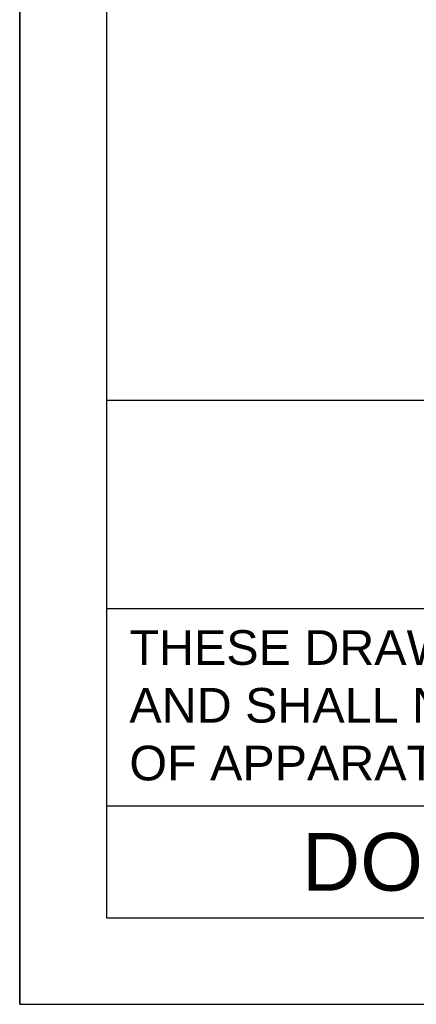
# Model space of a CAD drawing. Header units: millimetres. Extents: x 0 to 1105, y 0 to 772.
# Tile 1 of 58: x 0 to 89, y 0 to 222. Entities that reach past the tile are written whole.
import ezdxf

# ---------------------------------------------------------------- set-up
doc = ezdxf.new("R2010")
doc.units = ezdxf.units.MM
doc.header["$LTSCALE"] = 60.775
doc.layers.get('0').update_dxf_attribs({"linetype": 'CONTINUOUS'})
doc.layers.add('DIM', color=7, linetype='CONTINUOUS')
doc.styles.add('TEXTSTYLE_2', font='arial.ttf')

msp = doc.modelspace()

# ---------------------------------------------------------------- linework, layer by layer
at = {"color": 4, "linetype": 'Continuous'}
for p, q in [((0, 772.2), (0, 0)), ((0, 0), (0, 772.2)), ((0, 0), (546, 0))]:
    msp.add_line(p, q, dxfattribs=at)
at = {"color": 7, "linetype": 'Continuous'}
for q in [(0, 772.2), (1105, 0)]:
    msp.add_line((0, 0), q, dxfattribs=at)
at = {"color": 3, "linetype": 'Continuous'}
for p, q in [((19.5, 752.7), (19.5, 19.5)), ((526.5, 135.95), (19.5, 135.95)), ((526.5, 88.99), (19.5, 88.99)), ((526.5, 44.57), (19.5, 44.57)), ((19.5, 19.5), (526.5, 19.5))]:
    msp.add_line(p, q, dxfattribs=at)

# ---------------------------------------------------------------- texts
at = {"color": 1, "linetype": 'Continuous', "insert": (24.68, 84.21), "char_height": 7.8, "width": 503.3175, "attachment_point": 1, "style": 'TEXTSTYLE_2'}
msp.add_mtext('THESE DRAWINGS AND SPECIFICATIONS ARE THE PROPERTY OF DELTA ELECTRONICS, INC. \\P{\\W1.0;AND SHALL NOT BE REPRODUCED OR USED AS THE BASIS FOR THE MANUFACTURE OR SELL }\\POF APPARATUSES OR DEVICES WITHOUT PERMISSION.', dxfattribs=at)
at = {"layer": 'DIM', "color": 6, "linetype": 'Continuous', "insert": (144.69, 38.57), "char_height": 13, "width": 162.0892, "attachment_point": 2, "line_spacing_factor": 0.9, "style": 'TEXTSTYLE_2'}
msp.add_mtext('DOCUMENT NAME', dxfattribs=at)

doc.saveas('drawing.dxf')
